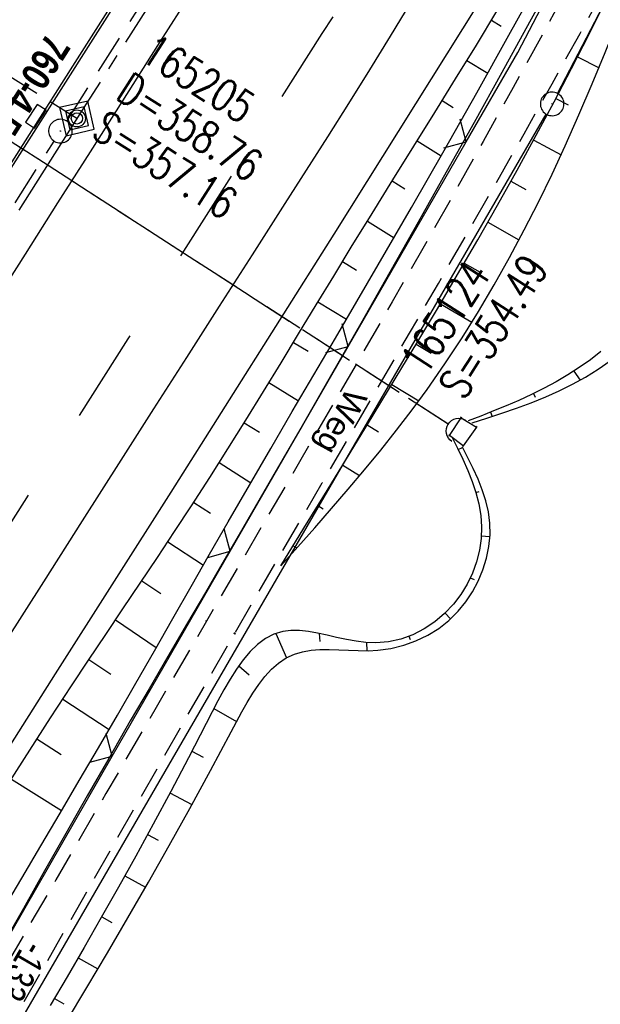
# Model space of a CAD drawing. Extents: x 509054 to 510069, y 459212 to 460305.
# Tile 42 of 66: x 509644 to 509681, y 459890 to 459953. Entities that reach past the tile are written whole.
import ezdxf
from ezdxf.enums import TextEntityAlignment as Align

# ---------------------------------------------------------------- set-up
doc = ezdxf.new("R2010")
doc.units = 0
doc.header["$LTSCALE"] = 10
doc.header["$MEASUREMENT"] = 0
for name, pattern in [('ACHSE', [5.5, 4, -0.5, 0.5, -0.5]), ('LT00', [0]), ('LT02', [0.4, 0.2, -0.2]), ('LT11', [0.3, 0.2, -0.1]), ('LT12', [0.4, 0.3, -0.1]), ('LT17', [0.15, 0.1, -0.05]), ('STRICHLINIE2', [0.375, 0.25, -0.125])]:
    doc.linetypes.add(name, pattern=pattern)
doc.layers.get('0').update_dxf_attribs({"linetype": 'LT00'})
for name, color, linetype in [('--EK_FBR', 1, 'LT00'), ('--EK_Haltung', 7, 'STRICHLINIE2'), ('--EK_Schacht-Text', 5, 'LT00'), ('--EK_STATIONSZEICHEN', 19, 'LT00'), ('--EK_STATIONSZEICHEN_NR', 19, 'LT17'), ('--EL_DFK_AB_L', 21, 'LT00'), ('--EL_DFK_AB_P', 7, 'LT00'), ('--EL_Haltung', 182, 'STRICHLINIE2'), ('-AX-093', 35, 'ACHSE'), ('-STATIONSZEICHEN', 19, 'LT00'), ('-STATIONZEICHEN_NR', 19, 'LT00'), ('ABSTAND', 8, 'LT00'), ('AS_TEXT_A', 152, 'Continuous'), ('DFK_AB_L', 21, 'LT00'), ('DFK_AB_P', 7, 'LT00'), ('DL', 182, 'LT12'), ('FELDWEG_TEXT', 250, 'Continuous'), ('V110_AFBR_BAB', 250, 'LT00'), ('V110_BOESCH', 250, 'LT00'), ('V110_BOSCHUNG', 250, 'LT00'), ('V110_FELDWEG', 250, 'LT11'), ('V110_GRABEN', 250, 'LT00'), ('V110_H_BORD', 8, 'LT00'), ('V110_KA_PRUF', 182, 'LT00'), ('V110_LD_MARK', 250, 'LT00'), ('V110_LG_MARK', 250, 'LT02'), ('V110_MOENCH', 182, 'LT00'), ('V110_SINKK', 182, 'LT00'), ('V110_UK_DURCH', 182, 'LT00'), ('V110_ZAUN', 40, 'LT00')]:
    doc.layers.add(name, color=color, linetype=linetype)
doc.styles.add('Beschrift', font='ARIAL.TTF')
doc.styles.add('Knoten', font='ARIALBD.TTF', dxfattribs={"width": 0.8, "height": 1.8})
doc.styles.add('schachtbeschriftung', font='romans.shx', dxfattribs={"width": 0.75, "height": 2})
doc.styles.get("Standard").update_dxf_attribs({"font": 'ARIAL.TTF'})
doc.styles.add('UNIR-O', font='unir_o.shx', dxfattribs={"height": 2.5})

# ---------------------------------------------------------------- blocks, each defined once
blk = doc.blocks.new('SYMB0003')
at = {"color": 0, "linetype": 'ByBlock'}
for p, q in [((-0.015712, 0), (0.010166, 0.012015)), ((0, -0.021257), (-0.015712, 0)), ((0.010166, 0.012015), (0, -0.021257))]:
    blk.add_line(p, q, dxfattribs=at)
for points in [[(-0.031395, 0.499013), (-0.093691, 0.491144), (-0.154509, 0.475528), (-0.21289, 0.452414), (-0.267913, 0.422164), (-0.318712, 0.385257), (-0.364484, 0.342274), (-0.404509, 0.293893), (-0.438154, 0.240877), (-0.464888, 0.184062), (-0.484292, 0.124345), (-0.496058, 0.062667), (-0.5, 0)], [(0.5, 0), (0.496057, 0.062667), (0.484292, 0.124345), (0.464888, 0.184062), (0.438153, 0.240877), (0.404509, 0.293893), (0.364484, 0.342274), (0.318712, 0.385257), (0.267913, 0.422164), (0.21289, 0.452414), (0.154509, 0.475528), (0.093691, 0.491144), (0.031395, 0.499013), (-0.031395, 0.499013)], [(-0.5, 0), (-0.496058, -0.062667), (-0.484292, -0.124345), (-0.464888, -0.184062), (-0.438154, -0.240877), (-0.404509, -0.293893), (-0.364485, -0.342274), (-0.318712, -0.385257), (-0.267914, -0.422164), (-0.21289, -0.452414), (-0.154509, -0.475529), (-0.093691, -0.491144), (-0.031395, -0.499014), (0.031395, -0.499014)], [(0.031395, -0.499014), (0.093691, -0.491144), (0.154509, -0.475529), (0.21289, -0.452414), (0.267914, -0.422164), (0.318712, -0.385257), (0.364485, -0.342274), (0.404509, -0.293893), (0.438154, -0.240877), (0.464889, -0.184062), (0.484292, -0.124345), (0.496058, -0.062667), (0.5, 0)]]:
    blk.add_lwpolyline(points, dxfattribs=at)
blk = doc.blocks.new('SYMB0011')
at = {"color": 0, "linetype": 'ByBlock'}
for p, q in [((0.5, 0), (-0.5, 0)), ((0, 0.5), (0, -0.5))]:
    blk.add_line(p, q, dxfattribs=at)
blk = doc.blocks.new('SYMB1107')
at = {"color": 0, "linetype": 'ByBlock'}
for points in [[(-0.2, 0), (-0.196157, 0.039018), (-0.184776, 0.076537), (-0.166294, 0.111114), (-0.141421, 0.141421), (-0.111114, 0.166294), (-0.076537, 0.184776), (-0.039018, 0.196157), (0, 0.2)], [(0, 0.2), (0.039018, 0.196157), (0.076537, 0.184776), (0.111114, 0.166294), (0.141421, 0.141421), (0.166294, 0.111114), (0.184776, 0.076537), (0.196157, 0.039018), (0.2, 0)]]:
    blk.add_lwpolyline(points, dxfattribs=at)
blk = doc.blocks.new('SYMB0652')
at = {"color": 0, "linetype": 'ByBlock'}
blk.add_lwpolyline([(-0.15, -0.075), (0.15, -0.075), (0.15, 0.075), (-0.15, 0.075), (-0.15, -0.075)], dxfattribs=at)
blk = doc.blocks.new('SYMB0024')
at = {"color": 0, "linetype": 'ByBlock'}
for p, q in [((-0.5, 0.5), (0, 0)), ((0, 0), (0.5, 0.5))]:
    blk.add_line(p, q, dxfattribs=at)
blk = doc.blocks.new('Netzknoten_SYMB')
at = {"flags": 128}
blk.add_lwpolyline([(0, -0.864), (0.864, 0), (0, 0.864), (-0.864, 0)], close=True, dxfattribs=at)
blk.add_circle((0, 0), 0.36)

msp = doc.modelspace()

# ---------------------------------------------------------------- linework, layer by layer
at = {"layer": '--EK_FBR'}
msp.add_lwpolyline([(509737.856, 460062.627), (509724.286, 460041.244), (509711.589, 460021.37), (509699.785, 460002.713), (509693.174, 459991.55), (509688.376, 459982.005), (509683.283, 459971.297), (509677.663, 459960.324), (509664.318, 459938.993), (509653.967, 459922.611), (509646.64, 459911.081), (509633.571, 459890.439), (509620.818, 459870.239)], dxfattribs=at)
at = {"layer": '--EK_FBR', "color": 2}
for points in [[(509686.69, 460010.882), (509684.147, 460006.887), (509681.606, 460002.891), (509679.067, 459998.894), (509676.528, 459994.896), (509673.988, 459990.9), (509671.38, 459986.802), (509668.77, 459982.706), (509666.159, 459978.611), (509663.547, 459974.516), (509660.936, 459970.42), (509656.53, 459963.503), (509652.127, 459956.584), (509647.727, 459949.663), (509642.513, 459941.454), (509637.303, 459933.244), (509634.775, 459929.258), (509632.246, 459925.273), (509629.716, 459921.288)], [(509655.35, 459954.467), (509653.133, 459950.964), (509650.914, 459947.462), (509648.853, 459944.215), (509646.789, 459940.97), (509644.725, 459937.725), (509642.66, 459934.48), (509640.597, 459931.235), (509638.065, 459927.248), (509635.535, 459923.26), (509633.007, 459919.271)]]:
    msp.add_lwpolyline(points, dxfattribs=at)
at = {"layer": '--EK_Haltung'}
for p, q in [((509647.369, 459946.166), (509668.077, 459978.745)), ((509671.611, 459926.911), (509620.695, 459959.816)), ((509626.07, 459912.433), (509646.567, 459944.899))]:
    msp.add_line(p, q, dxfattribs=at)
at = {"layer": '--EK_STATIONSZEICHEN_NR', "ltscale": 2}
msp.add_line((509648.014, 459946.337), (509639.534, 459951.638), dxfattribs=at)
at = {"layer": '--EL_DFK_AB_L'}
for p, q in [((509678.516, 459947.925), (509702.205, 459993.564)), ((509611.436, 459832.098), (509677.794, 459946.611))]:
    msp.add_line(p, q, dxfattribs=at)
at = {"layer": '--EL_Haltung'}
for p, q in [((509647.369, 459946.166), (509668.077, 459978.745)), ((509671.611, 459926.911), (509620.695, 459959.816)), ((509626.07, 459912.433), (509646.567, 459944.899))]:
    msp.add_line(p, q, dxfattribs=at)
at = {"layer": '-AX-093', "ltscale": 0.2}
msp.add_lwpolyline([(509778.99, 460152.235), (509774.415, 460145.035), (509760.847, 460123.697), (509747.275, 460102.363), (509733.7, 460081.031), (509706.542, 460038.371), (509702.836, 460032.55), (509689.267, 460011.236), (509675.702, 459989.92), (509668.923, 459979.26), (509662.146, 459968.598), (509655.373, 459957.933), (509648.604, 459947.267), (509641.839, 459936.597), (509635.079, 459925.925), (509628.324, 459915.249), (509621.576, 459904.569), (509614.834, 459893.885), (509608.1, 459883.196)], dxfattribs=at)
at = {"layer": 'DFK_AB_L'}
for p, q in [((509678.516, 459947.925), (509702.205, 459993.564)), ((509611.436, 459832.098), (509677.794, 459946.611))]:
    msp.add_line(p, q, dxfattribs=at)
at = {"layer": 'DL'}
msp.add_line((509671.569, 459926.939), (509620.737, 459959.789), dxfattribs=at)
at = {"layer": 'V110_AFBR_BAB'}
msp.add_lwpolyline([(509737.856, 460062.627), (509724.286, 460041.244), (509711.589, 460021.37), (509699.785, 460002.713), (509693.174, 459991.55), (509688.376, 459982.005), (509683.283, 459971.297), (509677.663, 459960.324), (509664.318, 459938.993), (509653.967, 459922.611), (509646.64, 459911.081), (509633.571, 459890.439), (509620.818, 459870.239)], dxfattribs=at)
at = {"layer": 'V110_AFBR_BAB', "color": 0}
for points in [[(509686.69, 460010.882), (509684.147, 460006.887), (509681.606, 460002.891), (509679.067, 459998.894), (509676.528, 459994.896), (509673.988, 459990.9), (509671.38, 459986.802), (509668.77, 459982.706), (509666.159, 459978.611), (509663.547, 459974.516), (509660.936, 459970.42), (509656.53, 459963.503), (509652.127, 459956.584), (509647.727, 459949.663), (509642.513, 459941.454), (509637.303, 459933.244), (509634.775, 459929.258), (509632.246, 459925.273), (509629.716, 459921.288)], [(509655.35, 459954.467), (509653.133, 459950.964), (509650.914, 459947.462), (509648.853, 459944.215), (509646.789, 459940.97), (509644.725, 459937.725), (509642.66, 459934.48), (509640.597, 459931.235), (509638.065, 459927.248), (509635.535, 459923.26), (509633.007, 459919.271)]]:
    msp.add_lwpolyline(points, dxfattribs=at)
at = {"layer": 'V110_BOESCH'}
for points in [[(509660.951, 459917.934), (509662.421, 459920.324), (509663.89, 459922.715), (509665.356, 459925.108), (509666.817, 459927.504), (509668.273, 459929.904), (509669.582, 459932.077), (509670.883, 459934.255), (509672.173, 459936.44), (509673.448, 459938.633), (509674.707, 459940.836), (509675.946, 459943.049), (509677.163, 459945.273), (509678.292, 459947.389), (509679.4, 459949.515), (509680.492, 459951.65), (509681.568, 459953.794), (509682.632, 459955.944), (509683.686, 459958.099), (509684.732, 459960.258), (509685.773, 459962.42), (509686.812, 459964.583)], [(509660.951, 459917.934), (509662.028, 459919.145), (509663.101, 459920.359), (509664.167, 459921.578), (509665.223, 459922.804), (509666.266, 459924.04), (509667.292, 459925.289), (509668.298, 459926.552), (509669.281, 459927.833), (509670.237, 459929.134), (509671.365, 459930.753), (509672.449, 459932.402), (509673.493, 459934.079), (509674.498, 459935.783), (509675.464, 459937.509), (509676.396, 459939.257), (509677.293, 459941.022), (509678.159, 459942.804), (509678.995, 459944.598), (509679.871, 459946.561), (509680.718, 459948.535), (509681.538, 459950.519), (509682.335, 459952.511), (509683.111, 459954.512)], [(509643.72, 459904.191), (509645.02, 459906.241), (509646.333, 459908.283), (509647.66, 459910.316), (509648.745, 459911.953), (509649.837, 459913.585), (509650.933, 459915.214), (509652.029, 459916.844), (509653.123, 459918.475), (509654.209, 459920.111), (509655.285, 459921.753), (509656.444, 459923.554), (509657.589, 459925.365), (509658.723, 459927.183), (509659.847, 459929.006), (509660.966, 459930.834), (509662.08, 459932.665), (509663.193, 459934.496), (509664.306, 459936.327), (509665.424, 459938.156), (509666.742, 459940.298), (509668.066, 459942.436), (509669.392, 459944.573), (509670.719, 459946.709), (509672.042, 459948.848), (509673.358, 459950.989), (509674.666, 459953.136)], [(509681.266, 459931.552), (509680.596, 459931.021), (509679.893, 459930.522), (509679.165, 459930.055), (509678.42, 459929.618), (509677.666, 459929.212), (509676.863, 459928.813), (509676.059, 459928.443), (509675.255, 459928.096), (509674.451, 459927.767), (509673.646, 459927.448), (509672.841, 459927.136)], [(509673.101, 459927.023), (509674.033, 459927.318), (509674.966, 459927.622), (509675.9, 459927.943), (509676.837, 459928.291), (509677.776, 459928.673), (509678.623, 459929.053), (509679.463, 459929.469), (509680.287, 459929.922), (509681.085, 459930.413), (509681.848, 459930.942)], [(509671.827, 459926.094), (509672.167, 459925.398), (509672.498, 459924.699), (509672.808, 459923.999), (509673.086, 459923.294), (509673.324, 459922.584), (509673.51, 459921.867), (509673.633, 459921.142), (509673.685, 459920.407), (509673.656, 459919.666), (509673.548, 459918.923), (509673.363, 459918.188), (509673.104, 459917.469), (509672.773, 459916.775), (509672.374, 459916.116), (509671.908, 459915.501), (509671.348, 459914.908), (509670.726, 459914.382), (509670.049, 459913.931), (509669.327, 459913.565), (509668.568, 459913.29), (509667.78, 459913.116), (509666.972, 459913.05), (509666.354, 459913.074), (509665.732, 459913.15), (509665.112, 459913.262), (509664.495, 459913.395), (509663.886, 459913.533), (509663.288, 459913.662), (509662.704, 459913.766), (509662.139, 459913.83), (509661.595, 459913.839), (509661.077, 459913.777), (509660.51, 459913.602), (509659.978, 459913.323), (509659.478, 459912.951), (509659.008, 459912.496), (509658.562, 459911.97), (509658.138, 459911.383), (509657.732, 459910.748), (509657.341, 459910.075), (509656.961, 459909.376), (509656.589, 459908.661), (509656.221, 459907.941), (509655.09, 459905.748), (509653.967, 459903.615), (509652.853, 459901.539), (509651.746, 459899.515), (509650.647, 459897.538), (509649.555, 459895.606), (509648.47, 459893.713), (509647.391, 459891.856), (509646.318, 459890.029)], [(509647.344, 459889.02), (509648.644, 459891.176), (509649.945, 459893.366), (509651.249, 459895.594), (509652.554, 459897.863), (509653.862, 459900.176), (509655.172, 459902.535), (509656.485, 459904.945), (509657.8, 459907.407), (509658.134, 459908.037), (509658.472, 459908.662), (509658.818, 459909.271), (509659.176, 459909.856), (509659.551, 459910.408), (509659.946, 459910.917), (509660.366, 459911.373), (509660.814, 459911.769), (509661.295, 459912.094), (509661.812, 459912.339), (509662.325, 459912.49), (509662.869, 459912.579), (509663.437, 459912.618), (509664.026, 459912.622), (509664.63, 459912.604), (509665.244, 459912.577), (509665.864, 459912.556), (509666.485, 459912.553), (509667.102, 459912.583), (509667.936, 459912.696), (509668.747, 459912.894), (509669.527, 459913.173), (509670.27, 459913.532), (509670.968, 459913.968), (509671.616, 459914.478), (509672.206, 459915.06), (509672.69, 459915.652), (509673.116, 459916.293), (509673.479, 459916.973), (509673.777, 459917.683), (509674.003, 459918.415), (509674.155, 459919.158), (509674.229, 459919.904), (509674.219, 459920.644), (509674.127, 459921.361), (509673.963, 459922.064), (509673.737, 459922.757), (509673.464, 459923.441), (509673.154, 459924.119), (509672.82, 459924.792), (509672.474, 459925.463)]]:
    msp.add_lwpolyline(points, dxfattribs=at)
at = {"layer": 'V110_BOSCHUNG'}
for p, q in [((509674.323, 459952.57), (509674.931, 459952.2)), ((509672.76, 459950.014), (509674.078, 459949.204)), ((509679.78, 459950.253), (509681.144, 459949.558)), ((509671.188, 459947.466), (509671.896, 459947.025)), ((509678.403, 459947.6), (509679.185, 459947.19)), ((509669.609, 459944.921), (509671.121, 459943.966)), ((509676.996, 459944.964), (509678.732, 459944.027)), ((509668.023, 459942.367), (509668.828, 459941.866)), ((509675.556, 459942.346), (509676.494, 459941.826)), ((509666.442, 459939.811), (509668.137, 459938.768)), ((509674.087, 459939.745), (509676.062, 459938.621)), ((509664.869, 459937.25), (509665.751, 459936.714)), ((509672.593, 459937.159), (509673.602, 459936.57)), ((509663.309, 459934.688), (509665.119, 459933.588)), ((509671.075, 459934.579), (509673.074, 459933.397)), ((509661.751, 459932.124), (509662.676, 459931.562)), ((509669.541, 459932.008), (509670.492, 459931.438)), ((509679.548, 459930.295), (509679.939, 459929.725)), ((509660.192, 459929.568), (509662.08, 459928.407)), ((509667.995, 459929.444), (509669.706, 459928.405)), ((509676.982, 459928.871), (509677.092, 459928.653)), ((509674.259, 459927.69), (509674.362, 459927.424)), ((509658.622, 459927.02), (509659.591, 459926.416)), ((509666.44, 459926.885), (509667.154, 459926.446)), ((509672.206, 459925.317), (509672.481, 459925.449)), ((509657.037, 459924.488), (509659.042, 459923.208)), ((509664.876, 459924.325), (509665.951, 459923.664)), ((509673.319, 459922.597), (509673.539, 459922.647)), ((509655.424, 459921.967), (509656.48, 459921.285)), ((509663.308, 459921.767), (509663.641, 459921.562)), ((509673.669, 459919.837), (509674.222, 459919.798)), ((509653.785, 459919.471), (509656.035, 459917.984)), ((509661.737, 459919.211), (509661.963, 459919.072)), ((509652.123, 459916.983), (509653.333, 459916.175)), ((509672.976, 459917.181), (509673.222, 459917.065)), ((509671.383, 459914.941), (509671.723, 459914.577)), ((509650.453, 459914.501), (509653.049, 459912.745)), ((509660.64, 459913.652), (509661.32, 459912.107)), ((509663.389, 459913.641), (509663.426, 459913.13)), ((509666.394, 459913.071), (509666.408, 459912.553)), ((509669.084, 459913.466), (509669.158, 459913.262)), ((509648.778, 459912.002), (509650.167, 459911.072)), ((509658.282, 459911.591), (509658.933, 459911.022)), ((509647.115, 459909.485), (509650.06, 459907.554)), ((509656.699, 459908.874), (509658.14, 459908.048)), ((509645.475, 459906.952), (509647.014, 459905.964)), ((509655.312, 459906.175), (509656.029, 459905.803)), ((509643.856, 459904.406), (509647.039, 459902.404)), ((509653.919, 459903.524), (509655.312, 459902.79)), ((509652.501, 459900.891), (509653.176, 459900.525)), ((509651.055, 459898.269), (509652.372, 459897.544)), ((509649.587, 459895.663), (509650.227, 459895.3)), ((509648.095, 459893.066), (509649.343, 459892.349)), ((509646.586, 459890.484), (509647.191, 459890.126))]:
    msp.add_line(p, q, dxfattribs=at)
at = {"layer": 'V110_FELDWEG', "flags": 128}
for points in [[(509858.031, 460082.749), (509855.519, 460082.503), (509853.007, 460082.253), (509850.495, 460081.996), (509847.984, 460081.727), (509845.474, 460081.443), (509843.625, 460081.224), (509841.777, 460080.999), (509839.928, 460080.774), (509838.08, 460080.554), (509836.231, 460080.344), (509834.382, 460080.149), (509832.532, 460079.973), (509830.682, 460079.822), (509828.831, 460079.701), (509827.09, 460079.617), (509825.348, 460079.559), (509823.605, 460079.522), (509821.86, 460079.501), (509820.114, 460079.491), (509818.366, 460079.488), (509816.617, 460079.486), (509814.866, 460079.48), (509813.112, 460079.466), (509811.357, 460079.439), (509809.703, 460079.399), (509808.049, 460079.348), (509806.393, 460079.291), (509804.738, 460079.233), (509803.083, 460079.179), (509801.429, 460079.134), (509799.777, 460079.103), (509798.128, 460079.091), (509796.482, 460079.102), (509794.84, 460079.143), (509793.202, 460079.217), (509791.569, 460079.33), (509789.942, 460079.487), (509788.322, 460079.692), (509786.709, 460079.951), (509785.439, 460080.196), (509784.173, 460080.471), (509782.91, 460080.769), (509781.648, 460081.085), (509780.387, 460081.411), (509779.127, 460081.741), (509777.864, 460082.069), (509776.6, 460082.388), (509775.333, 460082.691), (509774.061, 460082.973), (509772.784, 460083.226), (509771.5, 460083.444), (509770.209, 460083.621), (509768.91, 460083.75), (509767.602, 460083.824), (509766.283, 460083.837), (509765.162, 460083.796), (509764.039, 460083.706), (509762.92, 460083.564), (509761.811, 460083.368), (509760.718, 460083.118), (509759.646, 460082.811), (509758.602, 460082.446), (509757.591, 460082.021), (509756.62, 460081.534), (509755.695, 460080.983), (509754.762, 460080.325), (509753.882, 460079.598), (509753.052, 460078.809), (509752.267, 460077.965), (509751.523, 460077.071), (509750.814, 460076.135), (509750.136, 460075.162), (509749.484, 460074.159), (509748.854, 460073.131), (509748.241, 460072.086), (509747.64, 460071.029), (509747.047, 460069.967), (509746.457, 460068.906), (509745.865, 460067.853), (509744.995, 460066.343), (509744.113, 460064.858), (509743.221, 460063.393), (509742.322, 460061.946), (509741.416, 460060.512), (509740.506, 460059.087), (509739.593, 460057.667), (509738.679, 460056.248), (509737.766, 460054.826), (509736.306, 460052.534), (509734.852, 460050.228), (509733.403, 460047.91), (509731.958, 460045.585), (509730.516, 460043.255), (509729.077, 460040.923), (509727.214, 460037.904), (509725.353, 460034.887), (509723.491, 460031.874), (509721.625, 460028.866), (509719.754, 460025.862), (509717.875, 460022.864), (509715.986, 460019.871), (509714.086, 460016.885), (509712.727, 460014.765), (509711.364, 460012.648), (509709.999, 460010.531), (509708.636, 460008.413), (509707.277, 460006.291), (509705.926, 460004.166), (509704.584, 460002.034), (509703.256, 459999.895), (509701.943, 459997.747), (509700.649, 459995.589), (509699.376, 459993.418), (509698.128, 459991.234), (509696.957, 459989.129), (509695.809, 459987.012), (509694.68, 459984.884), (509693.567, 459982.748), (509692.467, 459980.603), (509691.377, 459978.454), (509690.294, 459976.3), (509689.215, 459974.143), (509688.138, 459971.986), (509687.059, 459969.829), (509685.976, 459967.675), (509684.884, 459965.526), (509683.094, 459962.053), (509681.279, 459958.595), (509679.439, 459955.15), (509677.578, 459951.716), (509675.697, 459948.294), (509673.798, 459944.881), (509671.883, 459941.477), (509669.954, 459938.081), (509668.014, 459934.691), (509666.063, 459931.306), (509664.105, 459927.926), (509662.141, 459924.549), (509660.172, 459921.175), (509658.202, 459917.802), (509656.233, 459914.428), (509653.041, 459908.955), (509649.855, 459903.48), (509646.673, 459898.004), (509643.493, 459892.525), (509640.317, 459887.046), (509637.141, 459881.566), (509633.967, 459876.085), (509619.14, 459850.612), (509618.753, 459849.638), (509618.374, 459848.666), (509618.009, 459847.7), (509617.667, 459846.741), (509617.356, 459845.791), (509617.082, 459844.854), (509616.853, 459843.932), (509616.677, 459843.027), (509616.561, 459842.142), (509616.513, 459841.278), (509616.54, 459840.44), (509616.65, 459839.628), (509616.85, 459838.846), (509617.173, 459838.039), (509617.6, 459837.268), (509618.123, 459836.53), (509618.734, 459835.824), (509619.422, 459835.148), (509620.18, 459834.501), (509620.999, 459833.881), (509621.87, 459833.285), (509622.784, 459832.714), (509623.732, 459832.163), (509624.705, 459831.633), (509625.695, 459831.121), (509626.693, 459830.626), (509627.69, 459830.146), (509629.388, 459829.348), (509631.059, 459828.587), (509632.705, 459827.856), (509634.329, 459827.154), (509635.932, 459826.476), (509637.518, 459825.818), (509639.088, 459825.178), (509640.645, 459824.55), (509642.191, 459823.932), (509643.727, 459823.319), (509645.257, 459822.709), (509646.782, 459822.097), (509648.306, 459821.479), (509649.829, 459820.853), (509651.354, 459820.213), (509653.414, 459819.328), (509655.481, 459818.417), (509657.557, 459817.485), (509659.639, 459816.535), (509661.729, 459815.572), (509663.825, 459814.6), (509665.928, 459813.623), (509668.037, 459812.645), (509670.151, 459811.67), (509672.272, 459810.703), (509674.398, 459809.747), (509676.528, 459808.808), (509679.373, 459807.587), (509682.227, 459806.404), (509685.091, 459805.262), (509687.965, 459804.164), (509690.849, 459803.111), (509693.745, 459802.107), (509696.654, 459801.154), (509699.574, 459800.255), (509702.508, 459799.413), (509705.456, 459798.63), (509707.632, 459798.093), (509709.815, 459797.585), (509712.005, 459797.104), (509714.2, 459796.646), (509716.401, 459796.207), (509718.607, 459795.784), (509720.818, 459795.373), (509723.031, 459794.97), (509725.248, 459794.573), (509727.468, 459794.177), (509729.689, 459793.78), (509731.912, 459793.377), (509734.135, 459792.965), (509736.359, 459792.54), (509738.582, 459792.099), (509740.805, 459791.639), (509743.025, 459791.155), (509745.244, 459790.645), (509746.946, 459790.234), (509748.647, 459789.81), (509750.346, 459789.379), (509752.044, 459788.945), (509753.742, 459788.513), (509755.439, 459788.088), (509757.136, 459787.676), (509758.833, 459787.281), (509760.53, 459786.909), (509762.228, 459786.564), (509763.926, 459786.252), (509765.625, 459785.977), (509767.325, 459785.745), (509769.027, 459785.561), (509770.729, 459785.429), (509772.434, 459785.355), (509774.184, 459785.342), (509775.936, 459785.392), (509777.689, 459785.498), (509779.443, 459785.657), (509781.198, 459785.864), (509782.953, 459786.114), (509784.708, 459786.404), (509786.463, 459786.728), (509788.217, 459787.083), (509789.97, 459787.463), (509791.722, 459787.865), (509793.472, 459788.283), (509795.221, 459788.714), (509796.967, 459789.152), (509798.71, 459789.594), (509800.45, 459790.034), (509803.329, 459790.755), (509806.199, 459791.461), (509809.063, 459792.157), (509811.922, 459792.844), (509814.777, 459793.525), (509817.629, 459794.201), (509820.48, 459794.875)], [(509819.991, 459797.379), (509817.162, 459796.603), (509814.33, 459795.827), (509811.495, 459795.053), (509808.654, 459794.28), (509805.804, 459793.511), (509802.945, 459792.744), (509800.074, 459791.981), (509798.267, 459791.506), (509796.455, 459791.037), (509794.638, 459790.578), (509792.818, 459790.135), (509790.994, 459789.712), (509789.168, 459789.313), (509787.339, 459788.943), (509785.509, 459788.606), (509783.678, 459788.306), (509781.846, 459788.049), (509780.015, 459787.839), (509778.184, 459787.681), (509776.354, 459787.578), (509774.526, 459787.535), (509772.7, 459787.557), (509771.013, 459787.638), (509769.327, 459787.773), (509767.644, 459787.958), (509765.962, 459788.189), (509764.282, 459788.46), (509762.603, 459788.766), (509760.925, 459789.103), (509759.247, 459789.466), (509757.57, 459789.851), (509755.893, 459790.252), (509754.216, 459790.665), (509752.538, 459791.085), (509750.86, 459791.508), (509749.181, 459791.927), (509747.501, 459792.34), (509745.82, 459792.741), (509743.49, 459793.27), (509741.158, 459793.771), (509738.824, 459794.248), (509736.488, 459794.704), (509734.153, 459795.145), (509731.817, 459795.573), (509729.483, 459795.993), (509727.15, 459796.409), (509724.819, 459796.825), (509722.492, 459797.245), (509720.167, 459797.672), (509717.847, 459798.111), (509715.532, 459798.566), (509713.223, 459799.04), (509710.919, 459799.538), (509708.623, 459800.064), (509706.333, 459800.621), (509703.07, 459801.479), (509699.822, 459802.408), (509696.59, 459803.405), (509693.374, 459804.467), (509690.173, 459805.592), (509686.986, 459806.777), (509683.814, 459808.02), (509680.655, 459809.318), (509677.509, 459810.669), (509675.533, 459811.546), (509673.562, 459812.439), (509671.596, 459813.344), (509669.636, 459814.258), (509667.68, 459815.177), (509665.73, 459816.096), (509663.786, 459817.012), (509661.846, 459817.921), (509659.912, 459818.819), (509657.984, 459819.703), (509656.06, 459820.569), (509654.143, 459821.412), (509652.231, 459822.229), (509650.718, 459822.857), (509649.207, 459823.471), (509647.695, 459824.073), (509646.18, 459824.67), (509644.66, 459825.263), (509643.134, 459825.859), (509641.598, 459826.46), (509640.051, 459827.07), (509638.491, 459827.695), (509636.916, 459828.338), (509635.323, 459829.002), (509633.71, 459829.693), (509632.076, 459830.414), (509630.419, 459831.169), (509628.735, 459831.963), (509627.786, 459832.424), (509626.837, 459832.9), (509625.898, 459833.392), (509624.979, 459833.902), (509624.088, 459834.433), (509623.234, 459834.985), (509622.428, 459835.561), (509621.679, 459836.161), (509620.995, 459836.789), (509620.386, 459837.445), (509619.861, 459838.13), (509619.43, 459838.848), (509619.102, 459839.599), (509618.887, 459840.366), (509618.772, 459841.163), (509618.749, 459841.988), (509618.811, 459842.837), (509618.95, 459843.707), (509619.159, 459844.596), (509619.431, 459845.5), (509619.758, 459846.415), (509620.132, 459847.34), (509620.547, 459848.271), (509620.995, 459849.204), (509621.468, 459850.137), (509621.958, 459851.067), (509622.46, 459851.991), (509622.965, 459852.905), (509623.951, 459854.674), (509624.921, 459856.397), (509625.878, 459858.08), (509626.821, 459859.727), (509627.753, 459861.34), (509628.674, 459862.924), (509629.587, 459864.484), (509630.491, 459866.022), (509631.389, 459867.544), (509632.282, 459869.052), (509633.171, 459870.552), (509634.057, 459872.046), (509634.942, 459873.54), (509635.826, 459875.036), (509636.712, 459876.539), (509638.201, 459879.082), (509639.697, 459881.653), (509641.199, 459884.249), (509642.707, 459886.866), (509644.22, 459889.503), (509645.738, 459892.157), (509647.261, 459894.824), (509648.788, 459897.501), (509650.319, 459900.187), (509651.853, 459902.878), (509653.391, 459905.57), (509654.932, 459908.263), (509656.476, 459910.952), (509658.022, 459913.634), (509659.874, 459916.834), (509661.728, 459920.023), (509663.581, 459923.203), (509665.432, 459926.375), (509667.278, 459929.542), (509669.119, 459932.706), (509670.952, 459935.869), (509672.775, 459939.031), (509674.588, 459942.197), (509676.387, 459945.366), (509678.171, 459948.542), (509679.94, 459951.726), (509681.69, 459954.92), (509683.419, 459958.126), (509685.128, 459961.347), (509686.812, 459964.583), (509687.914, 459966.734), (509689.008, 459968.891), (509690.097, 459971.053), (509691.184, 459973.216), (509692.272, 459975.381), (509693.363, 459977.543), (509694.461, 459979.703), (509695.569, 459981.857), (509696.69, 459984.005), (509697.826, 459986.144), (509698.982, 459988.272), (509700.158, 459990.388), (509701.39, 459992.542), (509702.644, 459994.684), (509703.918, 459996.813), (509705.21, 459998.933), (509706.517, 460001.044), (509707.835, 460003.148), (509709.162, 460005.246), (509710.494, 460007.341), (509711.83, 460009.434), (509713.166, 460011.527), (509714.5, 460013.62), (509715.828, 460015.717), (509717.361, 460018.156), (509718.885, 460020.6), (509720.402, 460023.048), (509721.916, 460025.498), (509723.429, 460027.949), (509724.943, 460030.401), (509726.461, 460032.851), (509727.985, 460035.298), (509729.518, 460037.742), (509731.063, 460040.182), (509732.472, 460042.386), (509733.89, 460044.586), (509735.311, 460046.781), (509736.733, 460048.971), (509738.152, 460051.157), (509739.564, 460053.337), (509740.608, 460054.956), (509741.644, 460056.576), (509742.673, 460058.203), (509743.692, 460059.84), (509744.702, 460061.492), (509745.7, 460063.164), (509746.687, 460064.859), (509747.66, 460066.582), (509748.232, 460067.621), (509748.805, 460068.665), (509749.383, 460069.708), (509749.97, 460070.743), (509750.573, 460071.765), (509751.196, 460072.766), (509751.844, 460073.741), (509752.521, 460074.683), (509753.234, 460075.585), (509753.987, 460076.443), (509754.786, 460077.248), (509755.634, 460077.995), (509756.538, 460078.677), (509757.501, 460079.29), (509758.516, 460079.833), (509759.576, 460080.308), (509760.674, 460080.714), (509761.803, 460081.053), (509762.953, 460081.327), (509764.118, 460081.536), (509765.291, 460081.681), (509766.463, 460081.763), (509767.754, 460081.784), (509769.035, 460081.735), (509770.309, 460081.626), (509771.576, 460081.462), (509772.837, 460081.251), (509774.092, 460081), (509775.343, 460080.716), (509776.591, 460080.406), (509777.836, 460080.078), (509779.079, 460079.738), (509780.322, 460079.394), (509781.565, 460079.053), (509782.808, 460078.722), (509784.054, 460078.408), (509785.302, 460078.118), (509786.554, 460077.86), (509788.148, 460077.585), (509789.749, 460077.368), (509791.356, 460077.202), (509792.968, 460077.082), (509794.585, 460077.004), (509796.207, 460076.963), (509797.832, 460076.953), (509799.46, 460076.968), (509801.09, 460077.005), (509802.722, 460077.058), (509804.355, 460077.121), (509805.988, 460077.19), (509807.622, 460077.26), (509809.254, 460077.325), (509810.885, 460077.38), (509812.755, 460077.427), (509814.622, 460077.458), (509816.488, 460077.478), (509818.351, 460077.492), (509820.213, 460077.504), (509822.073, 460077.518), (509823.932, 460077.538), (509825.79, 460077.569), (509827.648, 460077.616), (509829.505, 460077.682), (509831.527, 460077.779), (509833.548, 460077.902), (509835.569, 460078.045), (509837.59, 460078.206), (509839.61, 460078.38), (509841.631, 460078.565), (509843.65, 460078.755), (509845.669, 460078.949), (509850.015, 460079.363), (509854.359, 460079.773), (509858.701, 460080.182)]]:
    msp.add_lwpolyline(points, dxfattribs=at)
at = {"layer": 'V110_GRABEN'}
for points in [[(509678.479, 459955.63), (509676.737, 459952.442), (509674.982, 459949.261), (509673.216, 459946.086), (509671.44, 459942.916), (509669.657, 459939.75), (509667.868, 459936.588), (509666.018, 459933.33), (509664.163, 459930.075), (509662.301, 459926.824), (509660.43, 459923.578), (509658.55, 459920.337), (509657.359, 459918.296), (509656.165, 459916.256), (509654.971, 459914.217), (509653.777, 459912.178), (509652.587, 459910.136), (509651.401, 459908.092), (509650.034, 459905.718), (509648.673, 459903.339), (509647.317, 459900.958), (509645.964, 459898.575), (509644.613, 459896.192), (509643.26, 459893.808)], [(509643.295, 459896.033), (509644.507, 459898.104), (509645.724, 459900.173), (509646.943, 459902.241), (509648.161, 459904.309), (509649.375, 459906.38), (509650.583, 459908.454), (509651.76, 459910.495), (509652.931, 459912.539), (509654.098, 459914.585), (509655.264, 459916.632), (509656.432, 459918.678), (509657.604, 459920.721), (509658.956, 459923.059), (509660.315, 459925.393), (509661.679, 459927.724), (509663.046, 459930.053), (509664.413, 459932.382), (509665.777, 459934.713), (509667.138, 459937.046), (509669.236, 459940.674), (509671.318, 459944.312), (509673.381, 459947.96), (509675.423, 459951.619), (509677.445, 459955.291)]]:
    msp.add_lwpolyline(points, dxfattribs=at)
at = {"layer": 'V110_H_BORD'}
msp.add_lwpolyline([(509699.256, 460030.355), (509674.093, 459990.829), (509637.419, 459933.129), (509629.843, 459921.218)], dxfattribs=at)
at = {"layer": 'V110_LD_MARK'}
msp.add_lwpolyline([(509627.966, 459888.614), (509630.501, 459892.641), (509633.084, 459896.731), (509635.671, 459900.818), (509638.263, 459904.903), (509640.856, 459908.987), (509643.451, 459913.07), (509645.905, 459916.931), (509648.36, 459920.792), (509650.819, 459924.65), (509652.899, 459927.906), (509654.98, 459931.161), (509657.063, 459934.416), (509659.145, 459937.671), (509661.226, 459940.928), (509662.577, 459943.047), (509663.925, 459945.169), (509665.266, 459947.295), (509666.599, 459949.426), (509667.921, 459951.564), (509669.229, 459953.709)], dxfattribs=at)
at = {"layer": 'V110_LG_MARK', "ltscale": 3, "flags": 128}
msp.add_lwpolyline([(509552.69, 459774.89), (509556.868, 459781.635), (509561.047, 459788.38), (509565.104, 459794.928), (509569.16, 459801.477), (509573.216, 459808.026), (509575.684, 459812.013), (509578.153, 459816), (509580.624, 459819.985), (509583.081, 459823.943), (509585.541, 459827.9), (509588.002, 459831.856), (509590.464, 459835.812), (509593.427, 459840.571), (509596.392, 459845.329), (509599.359, 459850.085), (509602.331, 459854.839), (509604.81, 459858.796), (509607.292, 459862.752), (509609.776, 459866.706), (509612.261, 459870.659), (509614.747, 459874.612), (509617.893, 459879.615), (509621.039, 459884.618), (509624.188, 459889.62), (509627.34, 459894.619), (509630.518, 459899.649), (509633.699, 459904.676), (509636.883, 459909.702), (509640.07, 459914.726), (509643.892, 459920.749), (509647.716, 459926.77), (509651.259, 459932.344), (509654.803, 459937.917), (509658.347, 459943.49), (509660.965, 459947.606), (509663.583, 459951.722), (509666.203, 459955.838), (509668.825, 459959.952), (509671.449, 459964.064), (509673.595, 459967.423), (509675.743, 459970.78), (509677.89, 459974.139), (509680.036, 459977.498), (509682.178, 459980.858), (509684.317, 459984.222), (509685.646, 459986.318), (509686.974, 459988.414)], dxfattribs=at)
at = {"layer": 'V110_MOENCH'}
msp.add_lwpolyline([(509672.528, 459925.549), (509671.657, 459926.213), (509672.393, 459927.342), (509673.366, 459926.748), (509672.528, 459925.549)], dxfattribs=at)
at = {"layer": 'V110_ZAUN'}
for p, q in [((509665.234, 459931.857), (509672.721, 459944.854)), ((509657.746, 459918.859), (509665.234, 459931.857)), ((509650.259, 459905.862), (509657.746, 459918.859))]:
    msp.add_line(p, q, dxfattribs=at)
for points in [[(509672.721, 459944.854), (509675.992, 459950.532), (509679.894, 459958.024)], [(509642.771, 459892.864), (509643.056, 459893.358), (509650.259, 459905.862)]]:
    msp.add_lwpolyline(points, dxfattribs=at)

# ---------------------------------------------------------------- block references
at = {"layer": '--EK_STATIONSZEICHEN', "linetype": 'Continuous', "lineweight": 0, "xscale": 1.499999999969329, "yscale": 1.5, "zscale": 1.5, "rotation": 147.9878737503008}
msp.add_blockref('Netzknoten_SYMB', (509648.014, 459946.337), dxfattribs=at)
at = {"layer": '--EL_DFK_AB_P', "xscale": 1.500000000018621, "yscale": 1.5, "zscale": 1.5, "rotation": 264.7377099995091}
msp.add_blockref('SYMB0003', (509678.17, 459947.26), dxfattribs=at)
at = {"layer": '-STATIONSZEICHEN', "linetype": 'Continuous', "lineweight": 0, "rotation": 147.9878737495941}
msp.add_blockref('Netzknoten_SYMB', (509648.014, 459946.337), dxfattribs=at)
at = {"layer": 'DFK_AB_P', "xscale": 1.500000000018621, "yscale": 1.5, "zscale": 1.5, "rotation": 264.7377099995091}
msp.add_blockref('SYMB0003', (509678.17, 459947.26), dxfattribs=at)
at = {"layer": 'V110_FELDWEG', "xscale": 0.09999999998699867, "yscale": 0.09999999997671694, "zscale": 0.1, "rotation": 240.5924999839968}
for p in [(509656.233, 459914.428), (509658.022, 459913.634)]:
    msp.add_blockref('SYMB0011', p, dxfattribs=at)
at = {"layer": 'V110_KA_PRUF', "xscale": 1.499999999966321, "yscale": 1.5, "zscale": 1.5, "rotation": 240.5925000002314}
msp.add_blockref('SYMB0003', (509646.967, 459945.533), dxfattribs=at)
at = {"layer": 'V110_MOENCH', "xscale": 0.09999999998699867, "yscale": 0.09999999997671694, "zscale": 0.1, "rotation": 240.5924999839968}
for p in [(509672.392, 459927.342), (509673.366, 459926.748), (509671.657, 459926.213), (509672.528, 459925.549)]:
    msp.add_blockref('SYMB0011', p, dxfattribs=at)
at = {"layer": 'V110_SINKK', "xscale": 4.499999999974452, "yscale": 4.5, "zscale": 4.5, "rotation": 237.578598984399}
msp.add_blockref('SYMB0652', (509645.406, 459946.48), dxfattribs=at)
at = {"layer": 'V110_UK_DURCH', "xscale": 3.999999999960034, "yscale": 4.000000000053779, "zscale": 4, "rotation": 57.12960894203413}
msp.add_blockref('SYMB1107', (509672.241, 459926.504), dxfattribs=at)
at = {"layer": 'V110_ZAUN', "xscale": 2.100000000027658, "yscale": 2.099999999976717, "zscale": 2.1, "rotation": 60.05393000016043}
for p in [(509672.721, 459944.854), (509665.234, 459931.857), (509657.746, 459918.859), (509650.259, 459905.862)]:
    msp.add_blockref('SYMB0024', p, dxfattribs=at)

# ---------------------------------------------------------------- texts
at = {"layer": '--EK_Schacht-Text', "style": 'schachtbeschriftung', "width": 0.75}
for s, rotation, p in [('165205', -32.44158, (509651.936, 459950.088)), ('D=358.76', -32.44158, (509650.391, 459947.658)), ('S=357.16', -32.44158, (509648.846, 459945.227)), ('165124', 57.12663, (509670.142, 459929.944)), ('S=354.49', 57.12663, (509672.561, 459928.381))]:
    msp.add_text(s, height=2, rotation=rotation, dxfattribs=at).set_placement(p)
at = {"layer": '-STATIONZEICHEN_NR', "style": 'Knoten', "width": 0.8}
msp.add_text('760-4.5', height=1.8, rotation=237.62322, dxfattribs=at).set_placement((509645.84, 459947.973), align=Align.TOP_CENTER)
at = {"layer": 'ABSTAND', "width": 0.75}
msp.add_text(' -133.85-', height=1.8, rotation=-120.09117, dxfattribs=at).set_placement((509645.011, 459894.723))
at = {"layer": 'AS_TEXT_A', "insert": (509497.812, 459593.963), "char_height": 7, "attachment_point": 1, "rotation": 240.5925, "style": 'UNIR-O'}
msp.add_mtext('\\pi-53.76;AS 34 Schwandorf-Süd', dxfattribs=at)
at = {"layer": 'FELDWEG_TEXT', "insert": (509664.778, 459929.549), "char_height": 1.5, "attachment_point": 7, "rotation": 241.1368, "style": 'Beschrift'}
msp.add_mtext('Weg', dxfattribs=at)

doc.saveas('drawing.dxf')
